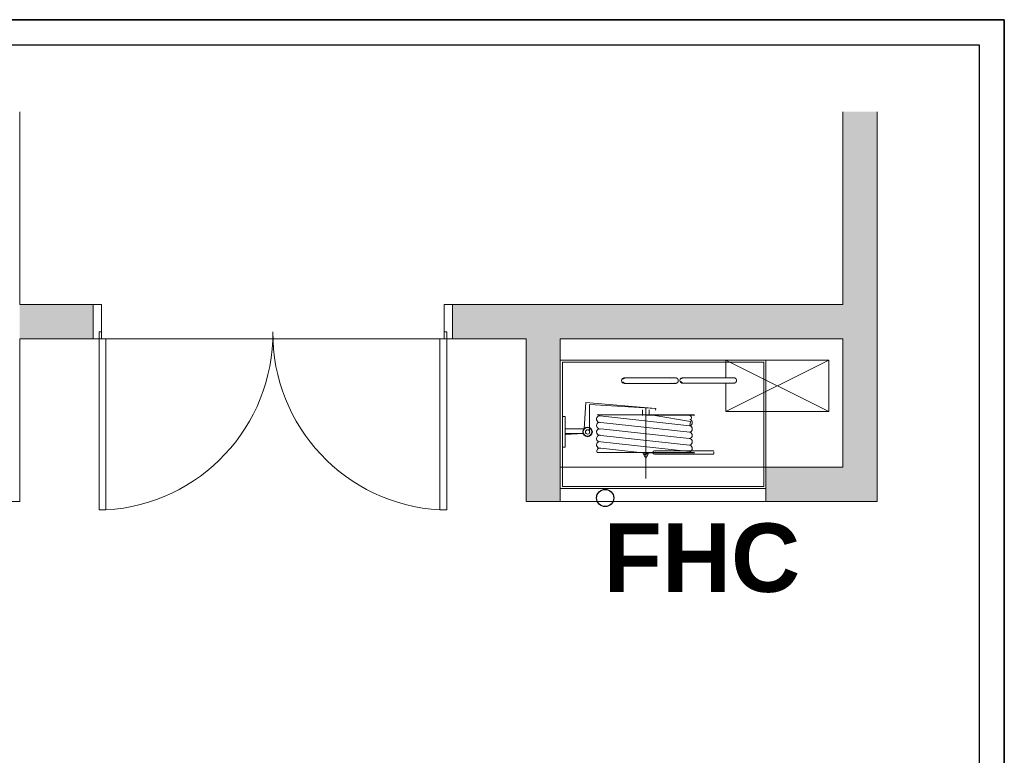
# Model space of a CAD drawing. Header units: millimetres. Extents: x 502444 to 745500, y -417645 to -375189.
# Tile 15 of 208: x 523160 to 528911, y -379483 to -375189. Entities that reach past the tile are written whole.
import ezdxf

# ---------------------------------------------------------------- set-up
doc = ezdxf.new("R2010")
doc.units = ezdxf.units.MM
doc.linetypes.add('Elevation Swings', pattern=[3, 2, -1])
for name, color, linetype, lineweight in [('A-DOOR', 31, 'Continuous', 9), ('A-FLOR', 192, 'Continuous', 9), ('A-WALL', 113, 'Continuous', 9), ('A-WALL-PATT', 111, 'Continuous', 9), ('G-ANNO-TEXT', 231, 'Continuous', 9), ('Q-SPCQ', 91, 'Continuous', 9), ('Text', 7, 'Continuous', 25), ('Wall New', 1, 'Continuous', 50)]:
    doc.layers.add(name, color=color, linetype=linetype, lineweight=lineweight)
doc.layers.add('MEPTEK-PHE-CUTOUT', color=1, linetype='Continuous')
doc.styles.add('Arial_B_1', font='arialbd.ttf', dxfattribs={"height": 400})

# ---------------------------------------------------------------- blocks, each defined once
blk = doc.blocks.new('sheet format horizontal')
at = {"layer": 'Text'}
for points in [[(66770.91, -4572.61), (66770.91, -3464.93), (65208.79, -3464.93), (65208.79, -4572.61)], [(66770.91, -4572.61), (65208.79, -4572.61), (65208.79, -3464.93), (66770.91, -3464.93)], [(65217.44, -3473.58), (66762.26, -3473.58), (66762.26, -4563.96), (65217.44, -4563.96)]]:
    blk.add_lwpolyline(points, close=True, dxfattribs=at)
blk = doc.blocks.new('ACM_FIRE HOSE CABINET - ACM_FIRE HOSE CABINET 1200x750-V67-L1 - FFL - MEZZANINE LEVEL_EXTN')
at = {"layer": 'Q-SPCQ', "color": 252}
for p, q in [((-600, -375), (-600, 375)), ((-600, 375), (600, 375)), ((-588, -363), (-588, 363)), ((-588, 363), (588, 363)), ((588, 363), (588, -363)), ((600, -375), (600, 375)), ((-153, 239), (-153.1, 239)), ((-20.2, 239), (-20.9, 239)), ((11.1, 271), (11.1, 271)), ((187, 240.1), (186.8, 240.1)), ((319.7, 240.2), (319, 240.1)), ((351, 272.1), (351, 272.1)), ((-461.5, -25.9), (-451.5, 126.4)), ((-451.5, 126.4), (-42.3, 91.4)), ((-430, 114.8), (-430, -51)), ((-42.3, 91.4), (-430, 114.8)), ((-120, 85.4), (-120, 51.4)), ((-100.5, 96.4), (-100.5, -317.2)), ((-82, 85.3), (-82, 54.5)), ((-42.3, 91.4), (-43.4, 82)), ((-588, 45.3), (-572.6, 45.3)), ((-572.6, 45.3), (-572.6, -134.1)), ((183.5, 51.4), (-384.4, 54.5)), ((-384.4, 54.5), (183.5, 54.5)), ((-369.3, 49.5), (155.6, -8.9)), ((-362.7, 11.1), (155.5, -46.2)), ((159.6, 17), (-47.4, 51.4)), ((155.8, -8.9), (159.6, 17)), ((-572.6, -25.9), (-461.5, -25.9)), ((-465.5, -53.7), (-572.6, -59.2)), ((-572.6, -53.7), (-465.5, -53.7)), ((-363.1, -26.6), (152.8, -83.6)), ((-363, -64.4), (155.2, -122)), ((-362.9, -102.1), (154.2, -159.5)), ((-572.6, -134.1), (-588, -134.1)), ((183.5, -168.3), (-384.4, -165.2)), ((-384.4, -165.2), (183.5, -165.2)), ((-362.9, -139.8), (-135.2, -165.2)), ((-115.2, -168.3), (-115.2, -173.3)), ((-103.8, -194.5), (-115.2, -168.3)), ((-87.2, -173.3), (-87.2, -168.3)), ((286.2, -155), (-28.8, -155)), ((296.2, -155), (286.2, -155)), ((296.2, -160), (296.2, -165)), ((296.2, -165), (296.2, -170)), ((-115.2, -173.3), (-87.2, -173.3)), ((-107.9, -178.2), (-87.2, -173.3)), ((-107.9, -178.2), (-94.9, -173.3)), ((-87.2, -173.3), (-97.3, -194.5)), ((-28.8, -175), (286.2, -175)), ((286.2, -175), (296.2, -175)), ((-600, -375), (600, -375)), ((588, -363), (-588, -363))]:
    blk.add_line(p, q, dxfattribs=at)
at = {"layer": 'Q-SPCQ', "color": 252, "flags": 128}
for points in [[(-219.2, 239), (-219.8, 239), (-220.4, 239.1), (-221.1, 239.1), (-221.7, 239.2), (-222.3, 239.3), (-223, 239.5), (-223.6, 239.6), (-224.2, 239.8), (-224.8, 240), (-225.4, 240.3), (-226, 240.5), (-226.5, 240.8), (-227.1, 241.1), (-227.7, 241.4), (-228.2, 241.8), (-228.7, 242.2), (-229.2, 242.6), (-229.7, 243), (-230.2, 243.4), (-230.6, 243.9), (-231.1, 244.3), (-231.5, 244.8), (-231.9, 245.3), (-232.3, 245.8), (-232.6, 246.4), (-233, 246.9), (-233.3, 247.5), (-233.6, 248)], [(-232.7, 263.5), (-232.4, 264), (-232, 264.6), (-231.6, 265.1), (-231.2, 265.6), (-230.8, 266), (-230.3, 266.5), (-229.8, 266.9), (-229.4, 267.3), (-228.9, 267.7), (-228.3, 268.1), (-227.8, 268.5), (-227.3, 268.8), (-226.7, 269.1), (-226.1, 269.4), (-225.5, 269.7), (-225, 269.9), (-224.4, 270.1), (-223.7, 270.3), (-223.1, 270.5), (-222.5, 270.6), (-221.9, 270.8), (-221.2, 270.9), (-220.6, 270.9), (-220, 271), (-219.3, 271), (-219.2, 271)], [(73.2, 271), (73.1, 271), (72.7, 271), (72.1, 271), (71.2, 271), (70.1, 271), (68.7, 271), (67.1, 271), (65.3, 271), (63.2, 271), (60.9, 271), (58.4, 271), (55.7, 271), (52.7, 271), (49.5, 271), (46.1, 271), (42.5, 271), (38.7, 271), (34.7, 271), (30.5, 271), (26.2, 271), (21.6, 271), (16.9, 271), (12.1, 271), (7.1, 271), (1.9, 271), (-3.3, 271), (-8.8, 271), (-14.3, 271), (-19.9, 271), (-25.6, 271), (-31.5, 271), (-37.4, 271), (-43.3, 271), (-49.4, 271), (-55.5, 271), (-61.6, 271), (-67.7, 271), (-73.9, 271), (-80.1, 271), (-86.3, 271), (-92.5, 271), (-98.7, 271), (-104.8, 271), (-110.9, 271), (-117, 271), (-123, 271), (-129, 271), (-134.8, 271), (-140.6, 271), (-146.3, 271), (-151.9, 271), (-157.3, 271), (-162.7, 271), (-167.9, 271), (-173, 271), (-177.9, 271), (-182.7, 271), (-187.3, 271), (-191.8, 271), (-196.1, 271), (-200.2, 271), (-204.1, 271), (-207.8, 271), (-211.3, 271), (-214.6, 271), (-217.7, 271), (-220.6, 271), (-223.2, 271), (-225.6, 271), (-227.3, 271)], [(-227.3, 239), (-225.1, 239), (-222.6, 239), (-219.9, 239), (-217, 239), (-213.8, 239), (-210.5, 239), (-206.9, 239), (-203.2, 239), (-199.2, 239), (-195.1, 239), (-190.8, 239), (-186.3, 239), (-181.6, 239), (-176.8, 239), (-171.8, 239), (-166.7, 239), (-161.4, 239), (-156.1, 239), (-150.6, 239), (-145, 239), (-139.2, 239), (-133.4, 239), (-127.6, 239), (-121.6, 239), (-115.6, 239), (-109.5, 239), (-103.4, 239), (-97.2, 239), (-91.1, 239), (-84.9, 239), (-78.7, 239), (-72.5, 239), (-66.3, 239), (-60.1, 239), (-54, 239), (-47.9, 239), (-41.9, 239), (-36, 239), (-30.1, 239), (-24.3, 239), (-18.6, 239), (-13, 239), (-7.5, 239), (-2.1, 239), (3.2, 239), (8.3, 239), (13.3, 239), (18.1, 239), (22.7, 239), (27.2, 239), (31.5, 239), (35.7, 239), (39.6, 239), (43.4, 239), (46.9, 239), (50.3, 239), (53.4, 239), (56.3, 239), (59, 239), (61.5, 239), (63.8, 239), (65.8, 239), (67.5, 239), (69.1, 239), (70.4, 239), (71.4, 239), (72.2, 239), (72.8, 239), (73.1, 239), (73.2, 239)], [(-210.7, 271), (-212.5, 271), (-214.2, 271), (-215.6, 271), (-216.7, 271), (-217.7, 271), (-218.4, 271), (-218.9, 271), (-219.1, 271), (-219.2, 271)], [(-219.2, 271), (-219, 271), (-218.7, 271), (-218.1, 271), (-217.3, 271), (-216.2, 271), (-214.9, 271), (-213.4, 271), (-211.7, 271), (-209.7, 271), (-207.6, 271), (-205.2, 271), (-202.6, 271), (-199.7, 271), (-196.7, 271), (-193.5, 271), (-190.3, 271)], [(-192.2, 239), (-195.5, 239), (-198.6, 239), (-201.5, 239), (-204.2, 239), (-206.7, 239), (-208.9, 239), (-211, 239), (-212.8, 239), (-214.4, 239), (-215.8, 239), (-216.9, 239), (-217.8, 239), (-218.5, 239), (-218.9, 239), (-219.1, 239), (-219.2, 239)], [(-219.2, 239), (-219, 239), (-218.7, 239), (-218.1, 239), (-217.3, 239), (-216.2, 239), (-214.9, 239), (-213.4, 239), (-211.7, 239), (-210.7, 239)], [(41.8, 271), (41.7, 271), (41.4, 271), (40.8, 271), (40.1, 271), (39.1, 271), (38, 271), (36.6, 271), (35, 271), (33.3, 271), (31.3, 271), (29.1, 271), (26.8, 271), (24.2, 271), (21.5, 271), (18.5, 271), (15.5, 271), (12.2, 271), (8.8, 271), (5.2, 271), (1.4, 271), (-2.5, 271), (-6.5, 271), (-10.7, 271), (-15, 271), (-19.4, 271), (-23.9, 271), (-28.6, 271), (-33.3, 271), (-38.2, 271), (-43.1, 271), (-48.1, 271), (-53.2, 271), (-58.3, 271), (-63.5, 271), (-68.7, 271), (-74, 271), (-79.3, 271), (-84.6, 271), (-89.9, 271), (-95.2, 271), (-100.6, 271), (-105.9, 271), (-111.1, 271), (-116.4, 271), (-121.6, 271), (-126.8, 271), (-131.9, 271), (-136.9, 271), (-141.9, 271), (-146.8, 271), (-151.6, 271), (-156.3, 271), (-160.9, 271), (-165.3, 271), (-169.7, 271), (-174, 271), (-178.1, 271), (-182, 271), (-185.9, 271), (-189.5, 271), (-193.1, 271), (-196.4, 271), (-199.6, 271), (-202.6, 271), (-205.4, 271), (-208.1, 271), (-210.6, 271), (-210.7, 271)], [(-210.7, 239), (-208.2, 239), (-205.6, 239), (-202.7, 239), (-199.7, 239), (-196.5, 239), (-193.2, 239), (-189.7, 239), (-186, 239), (-182.2, 239), (-178.2, 239), (-174.1, 239), (-169.9, 239), (-165.5, 239), (-161, 239), (-156.4, 239), (-151.7, 239), (-147, 239), (-142.1, 239), (-137.1, 239), (-132.1, 239), (-127, 239), (-121.8, 239), (-116.6, 239), (-111.4, 239), (-106.1, 239), (-100.8, 239), (-95.4, 239), (-90.1, 239), (-84.8, 239), (-79.5, 239), (-74.2, 239)], [(-196, 270.5), (-195.3, 270.6), (-194.7, 270.8), (-194.1, 270.9), (-193.4, 270.9), (-192.8, 271), (-192.2, 271), (-192, 271)], [(-192, 239), (-192.6, 239), (-193.3, 239.1), (-193.9, 239.1), (-194.5, 239.2), (-195.2, 239.3), (-195.8, 239.5)], [(-187.3, 271), (-188.5, 271), (-189.5, 271), (-190.4, 271), (-191.1, 271), (-191.6, 271), (-191.9, 271), (-192, 271)], [(-192, 271), (-191.9, 271), (-191.6, 271), (-191.1, 271), (-190.5, 271), (-189.7, 271)], [(-189.7, 239), (-190.5, 239), (-191.2, 239), (-191.6, 239), (-191.9, 239), (-192, 239)], [(-192, 239), (-191.9, 239), (-191.6, 239), (-191.1, 239), (-190.5, 239), (-189.7, 239), (-188.6, 239), (-187.4, 239), (-187.3, 239)], [(-184.1, 271), (-185.5, 271), (-186.8, 271), (-187.3, 271)], [(-187.3, 239), (-186, 239), (-184.7, 239), (-183.1, 239)], [(-155.3, 270.9), (-154.6, 270.9), (-154, 271), (-153.4, 271)], [(-153.8, 239), (-154.5, 239.1), (-155.1, 239.1)], [(-152.1, 271), (-152.6, 271), (-152.9, 271), (-153.1, 271), (-153.2, 271)], [(-153.1, 239), (-152.9, 239), (-152.6, 239), (-152.2, 239), (-151.6, 239)], [(-113.8, 239), (-110.7, 239), (-106.7, 239), (-102.7, 239), (-98.7, 239), (-94.6, 239), (-90.6, 239), (-86.5, 239), (-82.5, 239), (-78.4, 239), (-74.4, 239)], [(-73.6, 239), (-76.9, 239), (-80.2, 239), (-83.4, 239), (-86.7, 239), (-89.9, 239), (-93.1, 239), (-96.2, 239), (-99.4, 239), (-102.4, 239), (-105.4, 239), (-108.4, 239), (-111.3, 239), (-113.8, 239)], [(-113.7, 271), (-108.7, 271), (-103, 271), (-97.2, 271), (-91.4, 271), (-85.6, 271), (-79.7, 271), (-73.8, 271), (-68, 271), (-62.1, 271), (-56.2, 271), (-50.5, 271)], [(-65.9, 271), (-69, 271), (-72.2, 271), (-75.3, 271), (-78.4, 271), (-81.5, 271), (-84.6, 271), (-87.7, 271), (-90.8, 271), (-93.9, 271), (-96.9, 271), (-99.9, 271), (-102.8, 271), (-105.7, 271), (-108.6, 271), (-111.4, 271), (-113.7, 271)], [(-72.4, 239), (-76.6, 239), (-81.3, 239), (-85.9, 239), (-90.6, 239), (-95.2, 239), (-99.8, 239), (-104.3, 239), (-108.8, 239), (-113.3, 239)], [(-113.2, 271), (-110.4, 271), (-107.4, 271), (-104.4, 271), (-101.4, 271), (-98.3, 271), (-95.2, 271), (-92, 271), (-88.8, 271), (-85.6, 271), (-82.3, 271), (-79.1, 271), (-75.8, 271), (-72.5, 271), (-69.2, 271), (-65.9, 271), (-62.6, 271), (-59.4, 271), (-56.1, 271), (-52.9, 271), (-50.5, 271)], [(-113.1, 271), (-108.6, 271), (-104.1, 271), (-99.6, 271), (-95, 271), (-90.4, 271), (-85.7, 271), (-81, 271), (-76.4, 271), (-71.7, 271), (-67, 271), (-62.4, 271), (-57.7, 271), (-53.1, 271), (-50.5, 271)], [(-50.5, 271), (-53.3, 271), (-57.1, 271), (-61, 271), (-64.9, 271), (-68.8, 271), (-72.8, 271), (-76.8, 271), (-80.9, 271), (-84.9, 271), (-88.9, 271), (-93, 271), (-97, 271), (-101.1, 271), (-105.1, 271), (-109.1, 271), (-113.1, 271)], [(-72.4, 239), (-77.5, 239), (-83.4, 239), (-89.2, 239), (-95, 239), (-100.8, 239), (-106.6, 239), (-112.3, 239)], [(-111.8, 239), (-109, 239), (-106.2, 239), (-103.3, 239), (-100.4, 239), (-97.4, 239), (-94.4, 239), (-91.3, 239), (-88.2, 239), (-85.2, 239), (-82, 239), (-78.9, 239), (-75.8, 239), (-72.7, 239)], [(-72.4, 239), (-68.9, 239), (-63.7, 239), (-58.5, 239), (-53.4, 239), (-50.4, 239)], [(-72.4, 239), (-69.5, 239), (-66.4, 239)], [(-50.5, 239), (-53.4, 239), (-58, 239), (-62.6, 239), (-67.3, 239), (-71.9, 239)], [(-50.5, 239), (-54.1, 239), (-59.9, 239), (-65.8, 239), (-71.6, 239)], [(-70.4, 239), (-66.5, 239), (-62.6, 239), (-58.7, 239), (-54.9, 239), (-51.1, 239)], [(-50.8, 239), (-54, 239), (-57.2, 239), (-60.5, 239), (-63.7, 239), (-67, 239), (-70.3, 239)], [(-49.7, 271), (-51.5, 271), (-53.4, 271), (-55.3, 271), (-57.2, 271), (-59.2, 271), (-61.2, 271), (-63.1, 271), (-65.2, 271), (-65.9, 271)], [(-60.7, 271), (-58.7, 271), (-56.8, 271), (-54.8, 271), (-52.9, 271), (-51.1, 271)], [(-48.3, 239), (-43.3, 239), (-38.4, 239), (-33.5, 239), (-28.8, 239)], [(-28.3, 239), (-24.1, 239), (-19.6, 239), (-15.2, 239), (-10.9, 239), (-6.7, 239)], [(-21.1, 271), (-21.2, 271), (-21.4, 271), (-21.7, 271), (-22.1, 271), (-22.5, 271), (-23, 271)], [(-22, 271), (-21.6, 271), (-21.4, 271), (-21.2, 271), (-21.1, 271)], [(-21.8, 239), (-21.5, 239), (-21.3, 239), (-21.1, 239), (-21.1, 239)], [(-20.4, 271), (-19.8, 270.9), (-19.1, 270.9), (-18.5, 270.8)], [(-13.6, 271), (-11.1, 271), (-5.8, 271), (-0.6, 271), (4.4, 271), (9.4, 271), (14.2, 271), (18.9, 271), (23.4, 271), (27.8, 271), (32, 271), (36.1, 271), (39.9, 271), (43.6, 271), (47.2, 271), (50.5, 271), (53.6, 271), (56.5, 271), (59.3, 271), (61.8, 271), (64.1, 271), (66.2, 271), (68, 271), (68.7, 271)], [(-13.6, 271), (-10.2, 271), (-6.3, 271), (-2.6, 271), (1, 271), (4.5, 271), (7.9, 271), (11.1, 271), (14.2, 271), (17.1, 271), (19.9, 271), (22.6, 271), (25, 271), (27.4, 271), (29.5, 271), (31.5, 271), (33.4, 271), (35, 271), (36.5, 271), (37.8, 271), (38.9, 271), (39.8, 271), (40.6, 271), (41.2, 271), (41.5, 271)], [(11.3, 271), (11.2, 271), (11, 271), (10.5, 271), (10, 271), (9.3, 271), (8.4, 271), (7.3, 271), (6.1, 271), (4.8, 271), (3.3, 271), (1.6, 271), (-0.2, 271), (-2.1, 271), (-4.2, 271), (-6.4, 271), (-8.8, 271), (-11.3, 271), (-13.6, 271)], [(15.8, 239), (11.2, 239), (6.3, 239), (1.3, 239), (-3.9, 239), (-9.1, 239), (-13.6, 239)], [(-6.5, 239), (-10.4, 239), (-13.6, 239)], [(-13.1, 271), (-10.8, 271), (-8.6, 271), (-6.5, 271), (-4.5, 271), (-2.7, 271), (-0.9, 271), (0.8, 271), (2.3, 271), (3.7, 271), (5, 271), (6.2, 271), (7.3, 271), (8.2, 271), (9, 271), (9.7, 271), (10.2, 271), (10.6, 271), (10.9, 271), (11.1, 271), (11.1, 271)], [(-12.3, 239), (-9.8, 239), (-7.4, 239)], [(-6.2, 239), (-2.6, 239), (1.3, 239), (5, 239), (8.6, 239), (12.1, 239), (15.3, 239)], [(14, 239), (10.9, 239), (7.7, 239), (4.3, 239), (0.8, 239), (-2.8, 239), (-6.2, 239)], [(9.7, 239), (10.3, 239), (10.8, 239), (11.1, 239), (11.3, 239)], [(11.1, 271), (11.3, 271), (11.3, 271)], [(11.1, 271), (11.7, 271), (12.4, 270.9), (13, 270.9), (13.6, 270.8), (14.3, 270.7)], [(11.3, 271), (11.9, 271), (12.6, 270.9), (13.2, 270.9), (13.8, 270.8), (14.5, 270.7)], [(15.8, 239), (18.4, 239), (21.4, 239), (24.1, 239), (26.7, 239), (29, 239), (31.2, 239), (33.2, 239), (35, 239), (36.6, 239), (37.9, 239), (39.1, 239), (40.1, 239), (40.8, 239), (41.4, 239), (41.7, 239), (41.8, 239)], [(68.7, 239), (66.9, 239), (64.9, 239), (62.7, 239), (60.2, 239), (57.6, 239), (54.7, 239), (51.7, 239), (48.4, 239), (45, 239), (41.4, 239), (37.5, 239), (33.6, 239), (29.4, 239), (25.1, 239), (20.6, 239), (16, 239)], [(41.5, 239), (41.1, 239), (40.6, 239), (39.8, 239), (38.9, 239), (37.7, 239), (36.4, 239), (34.9, 239), (33.3, 239), (31.4, 239), (29.4, 239), (27.3, 239), (24.9, 239), (22.4, 239), (19.8, 239), (17, 239)], [(41.5, 271), (41.8, 271), (41.8, 271)], [(41.8, 239), (41.7, 239), (41.5, 239)], [(41.8, 271), (42.4, 271), (43.1, 270.9), (43.7, 270.9), (44.4, 270.8), (45, 270.7), (45.6, 270.5), (46.2, 270.4), (46.8, 270.2), (47.4, 270)], [(47.6, 240.1), (47, 239.9), (46.4, 239.7), (45.8, 239.5), (45.2, 239.4), (44.5, 239.2), (43.9, 239.1), (43.3, 239.1), (42.6, 239), (42, 239), (41.8, 239)], [(68.7, 271), (70, 271), (71.1, 271), (72, 271), (72.7, 271), (73, 271), (73.2, 271)], [(73.2, 239), (73.1, 239), (72.7, 239), (72.1, 239), (71.2, 239), (70.1, 239), (68.7, 239), (68.7, 239)], [(73.2, 271), (73.8, 271), (74.5, 270.9), (75.1, 270.9), (75.7, 270.8), (76.4, 270.7), (77, 270.5), (77.6, 270.4), (78.2, 270.2), (78.8, 270), (79.4, 269.7), (80, 269.5), (80.6, 269.2), (81.1, 268.9), (81.7, 268.6), (82.2, 268.2), (82.7, 267.8), (83.2, 267.4), (83.7, 267), (84.2, 266.6), (84.7, 266.1), (85.1, 265.7), (85.5, 265.2), (85.9, 264.7), (86.3, 264.2), (86.6, 263.6), (87, 263.1), (87.3, 262.5), (87.6, 262), (87.8, 261.4), (88.1, 260.8), (88.3, 260.2), (88.5, 259.6), (88.7, 259), (88.8, 258.3), (88.9, 257.7), (89, 257.1), (89.1, 256.5), (89.2, 255.8), (89.2, 255.2), (89.2, 255)], [(89.2, 255), (89.2, 254.4), (89.1, 253.7), (89.1, 253.1), (89, 252.5), (88.9, 251.8), (88.7, 251.2), (88.6, 250.6), (88.4, 250), (88.2, 249.4), (87.9, 248.8), (87.7, 248.2), (87.4, 247.6), (87.1, 247), (86.7, 246.5), (86.4, 246), (86, 245.4), (85.6, 244.9), (85.2, 244.4), (84.8, 244), (84.3, 243.5), (83.9, 243.1), (83.4, 242.7), (82.9, 242.3), (82.4, 241.9), (81.8, 241.5), (81.3, 241.2), (80.7, 240.9), (80.2, 240.6), (79.6, 240.3), (79, 240.1), (78.4, 239.9), (77.8, 239.7), (77.2, 239.5), (76.5, 239.4), (75.9, 239.2), (75.3, 239.1), (74.6, 239.1), (74, 239), (73.4, 239), (73.2, 239)], [(120.8, 240.1), (120.1, 240.2), (119.5, 240.2), (118.9, 240.3), (118.2, 240.3), (117.6, 240.5), (117, 240.6), (116.3, 240.8), (115.7, 241), (115.1, 241.2), (114.5, 241.4), (114, 241.7), (113.4, 241.9), (112.8, 242.3), (112.3, 242.6), (111.7, 242.9), (111.2, 243.3), (110.7, 243.7), (110.2, 244.1), (109.7, 244.5), (109.3, 245), (108.9, 245.5), (108.4, 245.9), (108, 246.4), (107.7, 247), (107.3, 247.5), (107, 248), (106.7, 248.6), (106.4, 249.2)], [(107.2, 264.6), (107.6, 265.2), (107.9, 265.7), (108.3, 266.2), (108.7, 266.7), (109.2, 267.2), (109.6, 267.6), (110.1, 268.1), (110.6, 268.5), (111.1, 268.9), (111.6, 269.2), (112.1, 269.6), (112.7, 269.9), (113.2, 270.3), (113.8, 270.5), (114.4, 270.8), (115, 271.1), (115.6, 271.3), (116.2, 271.5), (116.8, 271.6), (117.4, 271.8), (118, 271.9), (118.7, 272), (119.3, 272.1), (120, 272.1), (120.6, 272.1), (120.8, 272.1)], [(413.1, 272.1), (413, 272.1), (412.6, 272.1), (412, 272.1), (411.1, 272.1), (410, 272.1), (408.7, 272.1), (407.1, 272.1), (405.2, 272.1), (403.2, 272.1), (400.9, 272.1), (398.3, 272.1), (395.6, 272.1), (392.6, 272.1), (389.4, 272.1), (386, 272.1), (382.4, 272.1), (378.6, 272.1), (374.6, 272.1), (370.5, 272.1), (366.1, 272.1), (361.6, 272.1), (356.9, 272.1), (352, 272.1), (347, 272.1), (341.9, 272.1), (336.6, 272.1), (331.2, 272.1), (325.6, 272.1), (320, 272.1), (314.3, 272.1), (308.5, 272.1), (302.6, 272.1), (296.6, 272.1), (290.6, 272.1), (284.5, 272.1), (278.3, 272.1), (272.2, 272.1), (266, 272.1), (259.8, 272.1), (253.6, 272.1), (247.4, 272.1), (241.2, 272.1), (235.1, 272.1), (229, 272.1), (222.9, 272.1), (216.9, 272.1), (211, 272.1), (205.1, 272.1), (199.3, 272.1), (193.6, 272.1), (188.1, 272.1), (182.6, 272.1), (177.2, 272.1), (172, 272.1), (166.9, 272.1), (162, 272.1), (157.2, 272.1), (152.6, 272.1), (148.1, 272.1), (143.8, 272.1), (139.8, 272.1), (135.8, 272.1), (132.1, 272.1), (128.6, 272.1), (125.3, 272.1), (122.2, 272.1), (119.4, 272.1), (116.7, 272.1), (114.3, 272.1), (112.6, 272.1)], [(112.6, 240.1), (114.8, 240.1), (117.3, 240.1), (120, 240.1), (123, 240.1), (126.1, 240.1), (129.4, 240.1), (133, 240.1), (136.8, 240.1), (140.7, 240.1), (144.8, 240.1), (149.2, 240.1), (153.7, 240.1), (158.3, 240.1), (163.1, 240.1), (168.1, 240.1), (173.2, 240.1), (178.5, 240.1), (183.9, 240.1), (189.4, 240.1), (195, 240.1), (200.7, 240.1), (206.5, 240.1), (212.4, 240.1), (218.3, 240.1), (224.3, 240.1), (230.4, 240.1), (236.5, 240.1)], [(129.3, 272.1), (127.4, 272.1), (125.8, 272.1), (124.4, 272.1), (123.2, 272.1), (122.2, 272.1), (121.5, 272.1), (121, 272.1), (120.8, 272.1), (120.8, 272.1)], [(120.8, 272.1), (120.9, 272.1), (121.2, 272.1), (121.8, 272.1), (122.6, 272.1), (123.7, 272.1), (125, 272.1), (126.5, 272.1), (128.2, 272.1), (130.2, 272.1), (132.4, 272.1), (134.8, 272.1), (137.4, 272.1), (140.2, 272.1), (143.2, 272.1), (146.4, 272.1), (149.6, 272.1)], [(148.2, 240.1), (147.7, 240.1), (144.4, 240.1), (141.3, 240.1), (138.4, 240.1), (135.7, 240.1), (133.2, 240.1), (131, 240.1), (128.9, 240.1), (127.1, 240.1), (125.5, 240.1), (124.2, 240.1), (123, 240.1), (122.1, 240.1), (121.4, 240.1), (121, 240.1), (120.8, 240.1), (120.8, 240.1)], [(120.8, 240.1), (120.9, 240.1), (121.2, 240.1), (121.8, 240.1), (122.6, 240.1), (123.7, 240.1), (125, 240.1), (126.5, 240.1), (128.2, 240.1), (129.3, 240.1)], [(381.7, 272.1), (381.6, 272.1), (381.3, 272.1), (380.8, 272.1), (380, 272.1), (379.1, 272.1), (377.9, 272.1), (376.5, 272.1), (375, 272.1), (373.2, 272.1), (371.2, 272.1), (369, 272.1), (366.7, 272.1), (364.1, 272.1), (361.4, 272.1), (358.5, 272.1), (355.4, 272.1), (352.1, 272.1), (348.7, 272.1), (345.1, 272.1), (341.3, 272.1), (337.4, 272.1), (333.4, 272.1), (329.2, 272.1), (324.9, 272.1), (320.5, 272.1), (316, 272.1), (311.3, 272.1), (306.6, 272.1), (301.7, 272.1), (296.8, 272.1), (291.8, 272.1), (286.8, 272.1), (281.6, 272.1), (276.4, 272.1), (271.2, 272.1), (265.9, 272.1), (260.6, 272.1), (255.3, 272.1), (250, 272.1), (244.7, 272.1), (239.4, 272.1), (234.1, 272.1), (228.8, 272.1), (223.5, 272.1), (218.3, 272.1), (213.2, 272.1), (208.1, 272.1), (203, 272.1), (198, 272.1), (193.2, 272.1), (188.4, 272.1), (183.7, 272.1), (179.1, 272.1), (174.6, 272.1), (170.2, 272.1), (166, 272.1), (161.9, 272.1), (157.9, 272.1), (154.1, 272.1), (150.4, 272.1), (146.9, 272.1), (143.5, 272.1), (140.3, 272.1), (137.3, 272.1), (134.5, 272.1), (131.8, 272.1), (129.4, 272.1), (129.3, 272.1)], [(129.3, 240.1), (131.7, 240.1), (134.4, 240.1), (137.2, 240.1), (140.2, 240.1), (143.4, 240.1), (146.7, 240.1), (150.2, 240.1), (153.9, 240.1), (157.7, 240.1), (161.7, 240.1), (165.8, 240.1), (170, 240.1), (174.4, 240.1), (178.9, 240.1), (183.5, 240.1), (188.2, 240.1), (193, 240.1), (197.9, 240.1), (202.8, 240.1), (207.9, 240.1), (213, 240.1), (218.1, 240.1), (223.3, 240.1), (228.6, 240.1), (233.9, 240.1), (239.2, 240.1), (244.5, 240.1), (249.8, 240.1), (255.1, 240.1), (258.6, 240.1)], [(144, 271.6), (144.6, 271.8), (145.2, 271.9), (145.8, 272), (146.5, 272.1), (147.1, 272.1), (147.8, 272.1), (147.9, 272.1)], [(147.9, 240.1), (147.3, 240.2), (146.7, 240.2), (146, 240.3), (145.4, 240.3), (144.8, 240.5), (144.1, 240.6)], [(152.7, 272.1), (151.4, 272.1), (150.4, 272.1), (149.5, 272.1), (148.9, 272.1), (148.4, 272.1), (148.1, 272.1), (147.9, 272.1)], [(147.9, 272.1), (148, 272.1), (148.3, 272.1), (148.8, 272.1), (149.4, 272.1), (150.3, 272.1)], [(150.2, 240.1), (149.4, 240.1), (148.7, 240.1), (148.3, 240.1), (148, 240.1), (147.9, 240.1)], [(147.9, 240.1), (148, 240.1), (148.3, 240.1), (148.8, 240.1), (149.4, 240.1), (150.3, 240.1), (151.3, 240.1), (152.5, 240.1), (152.7, 240.1)], [(155.9, 272.1), (154.4, 272.1), (153.1, 272.1), (152.7, 272.1)], [(152.7, 240.1), (153.9, 240.1), (155.3, 240.1), (156.8, 240.1)], [(184.7, 272), (185.3, 272.1), (185.9, 272.1), (186.6, 272.1)], [(186.1, 240.2), (185.5, 240.2), (184.8, 240.3)], [(187.8, 272.1), (187.4, 272.1), (187, 272.1), (186.8, 272.1), (186.7, 272.1)], [(186.8, 240.1), (187, 240.1), (187.3, 240.1), (187.7, 240.1), (188.3, 240.1)], [(226.1, 240.1), (229.2, 240.1), (233.2, 240.1), (237.2, 240.1), (241.3, 240.1), (245.3, 240.1), (249.3, 240.1), (253.4, 240.1), (257.4, 240.1)], [(256.5, 240.1), (253.2, 240.1), (250, 240.1), (246.8, 240.1), (243.7, 240.1), (240.6, 240.1), (237.5, 240.1), (234.5, 240.1), (231.5, 240.1), (228.6, 240.1), (226.1, 240.1)], [(226.2, 272.1), (231.2, 272.1), (236.9, 272.1), (242.7, 272.1), (248.5, 272.1), (254.3, 272.1), (260.2, 272.1), (266.1, 272.1), (272, 272.1), (277.8, 272.1), (283.7, 272.1), (289.5, 272.1)], [(274, 272.1), (270.9, 272.1), (267.8, 272.1), (264.6, 272.1), (261.5, 272.1), (258.4, 272.1), (255.3, 272.1), (252.2, 272.1), (249.1, 272.1), (246.1, 272.1), (243, 272.1), (240.1, 272.1), (237.1, 272.1), (234.2, 272.1), (231.4, 272.1), (228.6, 272.1), (226.2, 272.1)], [(258.6, 240.1), (254, 240.1), (249.3, 240.1), (244.7, 240.1), (240.1, 240.1), (235.6, 240.1), (231.1, 240.1), (226.6, 240.1)], [(226.7, 272.1), (229.6, 272.1), (232.5, 272.1), (235.5, 272.1), (238.5, 272.1), (241.6, 272.1), (244.7, 272.1), (247.9, 272.1), (251.1, 272.1), (254.3, 272.1), (257.6, 272.1), (260.9, 272.1), (264.1, 272.1), (267.4, 272.1), (270.7, 272.1), (274, 272.1), (277.3, 272.1), (280.6, 272.1), (283.8, 272.1), (287, 272.1), (289.5, 272.1)], [(226.9, 272.1), (231.3, 272.1), (235.8, 272.1), (240.4, 272.1), (244.9, 272.1), (249.6, 272.1), (254.2, 272.1), (258.9, 272.1), (263.6, 272.1), (268.2, 272.1), (272.9, 272.1), (277.6, 272.1), (282.2, 272.1), (286.8, 272.1), (289.5, 272.1)], [(289.5, 272.1), (286.6, 272.1), (282.8, 272.1), (278.9, 272.1), (275, 272.1), (271.1, 272.1), (267.1, 272.1), (263.1, 272.1), (259.1, 272.1), (255, 272.1), (251, 272.1), (246.9, 272.1), (242.9, 272.1), (238.8, 272.1), (234.8, 272.1), (230.8, 272.1), (226.9, 272.1)], [(256.6, 240.1), (250.7, 240.1), (244.9, 240.1), (239.1, 240.1), (233.4, 240.1), (227.7, 240.1)], [(228.1, 240.1), (230.9, 240.1), (233.7, 240.1), (236.6, 240.1), (239.6, 240.1), (242.5, 240.1), (245.6, 240.1), (248.6, 240.1), (251.7, 240.1), (254.8, 240.1), (257.9, 240.1)], [(236.5, 240.1), (242.7, 240.1), (248.9, 240.1), (255.1, 240.1), (261.3, 240.1), (267.5, 240.1), (273.6, 240.1), (279.8, 240.1), (285.9, 240.1), (292, 240.1), (298, 240.1), (304, 240.1), (309.8, 240.1), (315.6, 240.1), (321.4, 240.1), (327, 240.1), (332.5, 240.1), (337.8, 240.1), (343.1, 240.1), (348.2, 240.1), (353.2, 240.1), (358, 240.1), (362.7, 240.1), (367.1, 240.1), (371.5, 240.1), (375.6, 240.1), (379.5, 240.1), (383.3, 240.1), (386.9, 240.1), (390.2, 240.1), (393.3, 240.1), (396.3, 240.1), (399, 240.1), (401.4, 240.1), (403.7, 240.1), (405.7, 240.1), (407.5, 240.1), (409, 240.1), (410.3, 240.1), (411.4, 240.1), (412.2, 240.1), (412.7, 240.1), (413, 240.1), (413.1, 240.1)], [(280, 240.1), (274.2, 240.1), (268.3, 240.1), (262.4, 240.1), (258.6, 240.1)], [(280.7, 240.1), (277.3, 240.1), (272.7, 240.1), (268, 240.1), (263.3, 240.1), (258.6, 240.1)], [(258.6, 240.1), (261.5, 240.1), (265.5, 240.1), (269.5, 240.1), (273.4, 240.1), (277.4, 240.1), (280.7, 240.1)], [(258.6, 240.1), (261, 240.1), (264.1, 240.1), (267.3, 240.1), (270.4, 240.1), (273.5, 240.1)], [(279.5, 240.1), (276.2, 240.1), (272.9, 240.1), (269.6, 240.1), (266.3, 240.1), (263, 240.1), (259.8, 240.1)], [(260.4, 240.1), (265.7, 240.1), (271, 240.1), (276.2, 240.1), (280.7, 240.1)], [(290.3, 272.1), (288.4, 272.1), (286.5, 272.1), (284.6, 272.1), (282.7, 272.1), (280.7, 272.1), (278.8, 272.1), (276.8, 272.1), (274.8, 272.1), (274, 272.1)], [(279.2, 272.1), (281.2, 272.1), (283.2, 272.1), (285.1, 272.1), (287, 272.1), (288.9, 272.1)], [(289.4, 240.1), (285.9, 240.1), (280.7, 240.1)], [(281.2, 240.1), (285.1, 240.1), (288.8, 240.1)], [(281.4, 240.1), (286.6, 240.1), (291.6, 240.1), (296.6, 240.1), (301.6, 240.1)], [(289.4, 240.1), (286.6, 240.1), (282, 240.1)], [(289.1, 240.1), (285.9, 240.1), (282.7, 240.1)], [(302.8, 240.1), (306.4, 240.1), (311.1, 240.1), (315.8, 240.1), (320.3, 240.1), (324.8, 240.1)], [(318.8, 272.1), (318.7, 272.1), (318.5, 272.1), (318.2, 272.1), (317.9, 272.1), (317.4, 272.1), (316.9, 272.1)], [(318, 272.1), (318.3, 272.1), (318.6, 272.1), (318.7, 272.1), (318.8, 272.1)], [(318.1, 240.1), (318.4, 240.1), (318.6, 240.1), (318.8, 240.1), (318.9, 240.1)], [(319.5, 272.1), (320.1, 272.1), (320.8, 272), (321.4, 271.9)], [(324.8, 240.1), (329.1, 240.1), (333.3, 240.1), (337.3, 240.1), (341.2, 240.1), (344.9, 240.1)], [(326.3, 272.1), (328.8, 272.1), (334.1, 272.1), (339.3, 272.1), (344.3, 272.1), (349.3, 272.1), (354.1, 272.1), (358.8, 272.1), (363.3, 272.1), (367.7, 272.1), (371.9, 272.1), (376, 272.1), (379.9, 272.1), (383.6, 272.1), (387.1, 272.1), (390.4, 272.1), (393.5, 272.1), (396.5, 272.1), (399.2, 272.1), (401.7, 272.1), (404, 272.1), (406.1, 272.1), (407.9, 272.1), (408.6, 272.1)], [(326.3, 272.1), (329.8, 272.1), (333.6, 272.1), (337.3, 272.1), (340.9, 272.1), (344.4, 272.1), (347.8, 272.1), (351, 272.1), (354.1, 272.1), (357, 272.1), (359.8, 272.1), (362.5, 272.1), (365, 272.1), (367.3, 272.1), (369.5, 272.1), (371.5, 272.1), (373.3, 272.1), (374.9, 272.1), (376.4, 272.1), (377.7, 272.1), (378.8, 272.1), (379.8, 272.1), (380.5, 272.1), (381.1, 272.1), (381.5, 272.1)], [(351.2, 272.1), (351.1, 272.1), (350.9, 272.1), (350.5, 272.1), (349.9, 272.1), (349.2, 272.1), (348.3, 272.1), (347.3, 272.1), (346.1, 272.1), (344.7, 272.1), (343.2, 272.1), (341.6, 272.1), (339.8, 272.1), (337.8, 272.1), (335.7, 272.1), (333.5, 272.1), (331.2, 272.1), (328.7, 272.1), (326.3, 272.1)], [(346.2, 240.1), (341.2, 240.1), (336.1, 240.1), (330.8, 240.1), (326.3, 240.1)], [(346.9, 240.1), (344.2, 240.1), (340.8, 240.1), (337.1, 240.1), (333.4, 240.1), (329.6, 240.1), (326.3, 240.1)], [(326.8, 272.1), (329.1, 272.1), (331.3, 272.1), (333.4, 272.1), (335.4, 272.1), (337.3, 272.1), (339, 272.1), (340.7, 272.1), (342.2, 272.1), (343.6, 272.1), (344.9, 272.1), (346.1, 272.1), (347.2, 272.1), (348.1, 272.1), (348.9, 272.1), (349.6, 272.1), (350.1, 272.1), (350.6, 272.1), (350.8, 272.1), (351, 272.1), (351, 272.1)], [(327.6, 240.1), (330.2, 240.1), (332.6, 240.1)], [(408.6, 240.1), (406.8, 240.1), (404.8, 240.1), (402.6, 240.1), (400.2, 240.1), (397.5, 240.1), (394.7, 240.1), (391.6, 240.1), (388.4, 240.1), (384.9, 240.1), (381.3, 240.1), (377.5, 240.1), (373.5, 240.1), (369.3, 240.1), (365, 240.1), (360.5, 240.1), (355.9, 240.1), (351.1, 240.1), (346.9, 240.1)], [(381.5, 240.1), (381.1, 240.1), (380.5, 240.1), (379.7, 240.1), (378.8, 240.1), (377.7, 240.1), (376.3, 240.1), (374.9, 240.1), (373.2, 240.1), (371.4, 240.1), (369.4, 240.1), (367.2, 240.1), (364.8, 240.1), (362.4, 240.1), (359.7, 240.1), (356.9, 240.1), (353.9, 240.1), (350.8, 240.1), (347.6, 240.1)], [(348.5, 240.1), (352, 240.1), (355.3, 240.1), (358.4, 240.1), (361.3, 240.1), (364, 240.1), (366.6, 240.1), (369, 240.1), (371.1, 240.1), (373.1, 240.1), (374.9, 240.1), (376.5, 240.1), (377.9, 240.1), (379, 240.1), (380, 240.1), (380.7, 240.1), (381.3, 240.1), (381.6, 240.1), (381.7, 240.1)], [(349.6, 240.1), (350.3, 240.1), (350.7, 240.1), (351, 240.1), (351.2, 240.1)], [(351, 272.1), (351.2, 272.1), (351.2, 272.1)], [(351, 272.1), (351.7, 272.1), (352.3, 272.1), (352.9, 272), (353.6, 271.9), (354.2, 271.8)], [(351.2, 272.1), (351.8, 272.1), (352.5, 272.1), (353.1, 272), (353.8, 271.9), (354.4, 271.8)], [(381.5, 272.1), (381.7, 272.1), (381.7, 272.1)], [(381.7, 240.1), (381.6, 240.1), (381.5, 240.1)], [(381.7, 272.1), (382.4, 272.1), (383, 272.1), (383.6, 272), (384.3, 271.9), (384.9, 271.8), (385.5, 271.7), (386.1, 271.5), (386.8, 271.3), (387.4, 271.1)], [(387.5, 241.2), (386.9, 241), (386.3, 240.8), (385.7, 240.6), (385.1, 240.5), (384.4, 240.4), (383.8, 240.3), (383.2, 240.2), (382.5, 240.2), (381.9, 240.1), (381.7, 240.1)], [(408.6, 272.1), (409.9, 272.1), (411.1, 272.1), (411.9, 272.1), (412.6, 272.1), (413, 272.1), (413.1, 272.1)], [(413.1, 240.1), (413, 240.1), (412.6, 240.1), (412, 240.1), (411.1, 240.1), (410, 240.1), (408.7, 240.1), (408.6, 240.1)], [(413.1, 272.1), (413.7, 272.1), (414.4, 272.1), (415, 272), (415.7, 271.9), (416.3, 271.8), (416.9, 271.7), (417.5, 271.5), (418.1, 271.3), (418.7, 271.1), (419.3, 270.9), (419.9, 270.6), (420.5, 270.3), (421.1, 270), (421.6, 269.7), (422.1, 269.3), (422.7, 269), (423.2, 268.6), (423.7, 268.2), (424.1, 267.7), (424.6, 267.3), (425, 266.8), (425.4, 266.3), (425.8, 265.8), (426.2, 265.3), (426.6, 264.8), (426.9, 264.2), (427.2, 263.7), (427.5, 263.1), (427.8, 262.5), (428, 261.9), (428.2, 261.3), (428.4, 260.7), (428.6, 260.1), (428.8, 259.5), (428.9, 258.9), (429, 258.2), (429, 257.6), (429.1, 257), (429.1, 256.3), (429.1, 256.1)], [(429.1, 256.1), (429.1, 255.5), (429.1, 254.9), (429, 254.2), (428.9, 253.6), (428.8, 253), (428.6, 252.3), (428.5, 251.7), (428.3, 251.1), (428.1, 250.5), (427.8, 249.9), (427.6, 249.3), (427.3, 248.8), (427, 248.2), (426.7, 247.6), (426.3, 247.1), (425.9, 246.6), (425.5, 246.1), (425.1, 245.6), (424.7, 245.1), (424.3, 244.7), (423.8, 244.2), (423.3, 243.8), (422.8, 243.4), (422.3, 243), (421.8, 242.7), (421.2, 242.3), (420.6, 242), (420.1, 241.7), (419.5, 241.5), (418.9, 241.2), (418.3, 241), (417.7, 240.8), (417.1, 240.6), (416.5, 240.5), (415.8, 240.4), (415.2, 240.3), (414.6, 240.2), (413.9, 240.2), (413.3, 240.1), (413.1, 240.1)], [(-28.8, -155), (-29.6, -155), (-30.5, -155), (-31.3, -155), (-32.2, -155), (-33, -155), (-33.8, -155), (-34.6, -155), (-35.5, -155), (-36.3, -155), (-37, -155), (-37.8, -155), (-38.6, -155), (-39.3, -155), (-40.1, -155), (-40.8, -155), (-41.5, -155), (-42.1, -155), (-42.8, -155), (-43.4, -155), (-44, -155), (-44.6, -155), (-45.1, -155), (-45.7, -155), (-46.2, -155), (-46.6, -155), (-47.1, -155), (-47.5, -155), (-47.9, -155), (-48.2, -155), (-48.6, -155), (-48.8, -155), (-49.1, -155), (-49.3, -155), (-49.5, -155), (-49.7, -155), (-49.8, -155), (-49.9, -155), (-50, -155), (-50, -155)], [(-50, -175), (-50, -175), (-49.9, -175), (-49.8, -175), (-49.7, -175), (-49.6, -175), (-49.4, -175), (-49.2, -175), (-48.9, -175), (-48.6, -175), (-48.3, -175), (-48, -175), (-47.6, -175), (-47.2, -175), (-46.8, -175), (-46.3, -175), (-45.8, -175), (-45.3, -175), (-44.7, -175), (-44.2, -175), (-43.6, -175), (-42.9, -175), (-42.3, -175), (-41.6, -175), (-41, -175), (-40.2, -175), (-39.5, -175), (-38.8, -175), (-38, -175), (-37.3, -175), (-36.5, -175), (-35.7, -175), (-34.9, -175), (-34.1, -175), (-33.2, -175), (-32.4, -175), (-31.6, -175), (-30.7, -175), (-29.9, -175), (-29, -175), (-28.8, -175)]]:
    blk.add_lwpolyline(points, dxfattribs=at)
at = {"layer": 'Q-SPCQ', "color": 252}
for radius in [27.8, 25.3, 12.4]:
    blk.add_circle((-440.8, -44.4), radius, dxfattribs=at)
for centre, radius, start, end in [((-369.3, 30.3), 19.3, 85.4765, 257.20387), ((-368.8, -7.7), 19.7, 71.93031, 286.73356), ((154.8, 40.1), 11.3, 277.62507, 89.15388), ((151.4, 10.1), 19.4, 282.37376, 75.25535), ((-369.1, -44.5), 19.4, 109.79013, 260.58276), ((151.9, -64.9), 19, 276.88987, 79.63807), ((151.8, -27.6), 19, 281.08656, 78.74401), ((-369, -82.9), 19.5, 71.82368, 254.32164), ((-369.2, -120.4), 19.3, 70.83709, 281.52895), ((151.4, -103), 19.5, 281.50249, 85.66032), ((-367.9, -157.9), 18.8, 74.32644, 202.841), ((-50, -165), 10, 105, 180), ((-50, -165), 10, 180, 255), ((-50, -165), 10, 60, 90), ((151.9, -140.6), 19, 276.8855, 79.02773), ((151.4, -178.7), 19.5, 44.18606, 81.63189), ((-50, -165), 10, 285, 300)]:
    blk.add_arc(centre, radius, start, end, dxfattribs=at)
for centre, start_param, end_param in [((-227.3, 255), 5.999193, 7.853982), ((-227.3, 255), 1.570796, 3.403392), ((112.6, 256.1), 0.523599, 1.570796), ((112.6, 256.1), 1.570796, 3.403392), ((112.6, 256.1), 6.021386, 6.753812)]:
    blk.add_ellipse(centre, major_axis=(0, 16), ratio=0.939021, start_param=start_param, end_param=end_param, dxfattribs=at)
for points in [[(-213.2, 270.8), (-212.4, 270.9), (-211.5, 271), (-210.7, 271)], [(-210.7, 239), (-211.5, 239), (-212.4, 239.1), (-213.2, 239.2)], [(13.8, 270.8), (12, 271.1), (10.1, 271.1), (8.3, 270.8)], [(126.7, 271.9), (127.6, 272.1), (128.4, 272.1), (129.3, 272.1)], [(129.3, 240.1), (128.4, 240.1), (127.5, 240.2), (126.7, 240.4)], [(353.8, 271.9), (351.9, 272.2), (350.1, 272.2), (348.2, 271.9)]]:
    blk.add_open_spline(points, degree=3, dxfattribs=at)
for points, knots in [([(63.4, 240), (64.2, 239.6), (66.8, 238.9), (71.2, 238.9), (74.6, 240.1), (76, 240.9)], [-0.6107457, -0.6107457, -0.6107457, -0.6107457, -0.5555556, -0.4444444, -0.342454, -0.342454, -0.342454, -0.342454]), ([(72.5, 270.5), (72.1, 270.6), (70, 271.1), (67.3, 271.1), (65.2, 270.6), (64.7, 270.5)], [-0.5812917, -0.5812917, -0.5812917, -0.5812917, -0.5555556, -0.4444444, -0.4189616, -0.4189616, -0.4189616, -0.4189616]), ([(403.3, 241.1), (404.1, 240.8), (406.7, 240.1), (411.2, 240.1), (414.5, 241.2), (415.9, 242.1)], [-0.6107457, -0.6107457, -0.6107457, -0.6107457, -0.5555556, -0.4444444, -0.342454, -0.342454, -0.342454, -0.342454]), ([(414.7, 270.8), (413.6, 271.3), (410.7, 272.2), (407.7, 272.2), (405.9, 271.9)], [-0.6295726, -0.6295726, -0.6295726, -0.6295726, -0.5555556, -0.4444444, -0.4444444, -0.4444444, -0.4444444])]:
    blk.add_open_spline(points, degree=3, knots=knots, dxfattribs=at)
blk = doc.blocks.new('acm_Double Swing Door_FR-2Hr_FD 01 - FD_2100 X 2400_Type 04-13379573-L1 - FFL - MEZZANINE LEVEL_EXTN')
at = {"layer": 'A-DOOR'}
for p, q in [((-975, 1100.1), (-1015, 1100.1)), ((-1015, 100), (-1015, 1100.1)), ((-975, 1100.1), (-975, 100)), ((975, 1100.1), (1015, 1100.1)), ((975, 1100.1), (975, 100)), ((1015, 100), (1015, 1100.1)), ((-1015, 100), (-1050, 100)), ((-1050, 100), (-1050, -100)), ((-975, 100), (-1015, 100)), ((-1015, 60), (-1015, 100)), ((-1000, 60), (-1015, 60)), ((-1000, -100), (-1000, 60)), ((975, 100), (1015, 100)), ((1015, 60), (1000, 60)), ((1000, 60), (1000, -100)), ((1050, 100), (1015, 100)), ((1015, 100), (1015, 60)), ((1050, -100), (1050, 100)), ((-1050, -100), (-1000, -100)), ((1000, -100), (1050, -100))]:
    blk.add_line(p, q, dxfattribs=at)
for centre, start, end in [((-1034.7, 67.1), 359.6067, 86.6901), ((1034.7, 67.1), 93.3099, 180.3933)]:
    blk.add_arc(centre, 1034.8, start, end, dxfattribs=at)
blk = doc.blocks.new('ACM_Opening - 1200X2250_FHC-13990331-L1 - FFL - MEZZANINE LEVEL_EXTN')
at = {"layer": 'A-DOOR', "linetype": 'Elevation Swings'}
for p, q in [((-515, 100), (685, 100)), ((-515, -100), (685, -100))]:
    blk.add_line(p, q, dxfattribs=at)

msp = doc.modelspace()

# ---------------------------------------------------------------- hatches: boundary and pattern name
at = {"layer": 'A-WALL-PATT'}
msp.add_hatch(color=256, dxfattribs=at).paths.add_polyline_path([(528167.75891, -375726.07546), (527967.75891, -375726.07546), (527967.75891, -378000.88698), (528167.75891, -378000.88698)])
h = msp.add_hatch(color=256, dxfattribs=at)
h.paths.add_polyline_path([(526317.75891, -377050.88698), (527967.75891, -377050.88698), (527967.75891, -376850.88698), (525689.04312, -376850.88698), (525689.04312, -377050.88698), (526249.41754, -377050.88698)], flags=0)
h.paths.add_polyline_path([(523589.04312, -377050.88698), (523589.04312, -376850.88698), (523160.32734, -376850.88698), (523160.32734, -377050.88698), (523424.39444, -377050.88698)], flags=0)
msp.add_hatch(color=256, dxfattribs=at).paths.add_polyline_path([(526317.75891, -377800.88698), (526317.75891, -377050.88698), (526117.75891, -377050.88698), (526117.75891, -377800.88698), (526249.41754, -377800.88698)], flags=0)
h = msp.add_hatch(color=256, dxfattribs=at)
h.paths.add_polyline_path([(527967.75891, -378000.88698), (527967.75891, -377800.88698), (527517.75891, -377800.88698), (527517.75891, -378000.88698), (527661.89271, -378000.88698)], flags=0)
h.paths.add_polyline_path([(526117.75891, -378000.88698), (526317.75891, -378000.88698), (526317.75891, -377800.88698), (526117.75891, -377800.88698)], flags=0)

# ---------------------------------------------------------------- linework, layer by layer
at = {"color": 250, "lineweight": 9}
for p, q in [((527285.39366, -377279.09857, 0), (527285.39366, -377175.88698, 0)), ((527285.39366, -377175.88698, 0), (527885.39366, -377175.88698, 0)), ((527285.39366, -377175.88698, 0), (527885.39366, -377475.88698, 0)), ((527885.39366, -377175.88698, 0), (527285.39366, -377475.88698, 0)), ((527885.39366, -377175.88698, 0), (527885.39366, -377475.88698, 0)), ((527285.39366, -377475.88698, 0), (527285.39366, -377310.3054, 0)), ((527885.39366, -377475.88698, 0), (527285.39366, -377475.88698, 0))]:
    msp.add_line(p, q, dxfattribs=at)
at = {"layer": 'A-FLOR'}
for p, q in [((523639.04312, -377010.88698, 0), (523639.04312, -377050.88698, 0)), ((523639.04312, -377050.88698, 0), (525639.04312, -377050.88698, 0)), ((525639.04312, -377050.88698, 0), (525639.04312, -377010.88698, 0)), ((527285.39366, -377175.88698, 0), (527885.39366, -377175.88698, 0)), ((527285.39366, -377279.09857, 0), (527285.39366, -377175.88698, 0)), ((527885.39366, -377175.88698, 0), (527885.39366, -377475.88698, 0)), ((527285.39366, -377475.88698, 0), (527285.39366, -377310.3054, 0)), ((527885.39366, -377475.88698, 0), (527285.39366, -377475.88698, 0))]:
    msp.add_line(p, q, dxfattribs=at)
at = {"layer": 'A-WALL', "color": 130, "lineweight": 18}
for p, q in [((523160.32734, -376850.88698, 0), (523160.32734, -375726.07546, 0)), ((527967.75891, -375726.07546, 0), (527967.75891, -376850.88698, 0)), ((528167.75891, -378000.88698, 0), (528167.75891, -375726.07546, 0)), ((523589.04312, -376850.88698, 0), (523160.32734, -376850.88698, 0)), ((527967.75891, -376850.88698, 0), (525689.04312, -376850.88698, 0)), ((523160.32734, -378000.88698, 0), (523160.32734, -377050.88698, 0)), ((523160.32734, -377050.88698, 0), (523589.04312, -377050.88698, 0)), ((525689.04312, -377050.88698, 0), (526117.75891, -377050.88698, 0)), ((526117.75891, -377050.88698, 0), (526117.75891, -378000.88698, 0)), ((526317.75891, -377050.88698, 0), (527967.75891, -377050.88698, 0)), ((526317.75891, -378000.88698, 0), (526317.75891, -377050.88698, 0)), ((527967.75891, -377050.88698, 0), (527967.75891, -377800.88698, 0)), ((527967.75891, -377800.88698, 0), (527517.75891, -377800.88698, 0)), ((527517.75891, -377800.88698, 0), (527517.75891, -378000.88698, 0)), ((521771.56482, -378000.88698, 0), (523160.32734, -378000.88698, 0)), ((526117.75891, -378000.88698, 0), (526317.75891, -378000.88698, 0)), ((527517.75891, -378000.88698, 0), (527967.75891, -378000.88698, 0)), ((527967.75891, -378000.88698, 0), (528167.75891, -378000.88698, 0))]:
    msp.add_line(p, q, dxfattribs=at)
at = {"layer": 'A-WALL'}
for p, q in [((526317.75891, -377800.88698, 0), (527517.75891, -377800.88698, 0)), ((527517.75891, -378000.88698, 0), (526317.75891, -378000.88698, 0))]:
    msp.add_line(p, q, dxfattribs=at)
at = {"layer": 'MEPTEK-PHE-CUTOUT'}
msp.add_circle((526579.92734, -377980.88693, 0), 50, dxfattribs=at)

# ---------------------------------------------------------------- block references
at = {"layer": 'A-DOOR', "rotation": 180}
msp.add_blockref('acm_Double Swing Door_FR-2Hr_FD 01 - FD_2100 X 2400_Type 04-13379573-L1 - FFL - MEZZANINE LEVEL_EXTN', (524639.04312, -376950.88698, 0), dxfattribs=at)
at = {"layer": 'A-DOOR'}
msp.add_blockref('ACM_Opening - 1200X2250_FHC-13990331-L1 - FFL - MEZZANINE LEVEL_EXTN', (526832.75891, -377900.88698, 0), dxfattribs=at)
at = {"layer": 'Q-SPCQ', "color": 252}
msp.add_blockref('ACM_FIRE HOSE CABINET - ACM_FIRE HOSE CABINET 1200x750-V67-L1 - FFL - MEZZANINE LEVEL_EXTN', (526917.75891, -377550.88698, 0), dxfattribs=at)
at = {"layer": 'Wall New', "color": 5, "true_color": 0x0000ff, "xscale": 16.94267598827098, "yscale": 16.94267598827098, "zscale": 16.94267598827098}
msp.add_blockref('sheet format horizontal', (-602366.9876, -316483.49216, 2803.51127), dxfattribs=at)

# ---------------------------------------------------------------- texts
at = {"layer": 'G-ANNO-TEXT', "color": 7, "insert": (526570.27127, -378129.4579, 0), "char_height": 400, "width": 1410.97, "attachment_point": 1, "style": 'Arial_B_1'}
msp.add_mtext('FHC', dxfattribs=at)

doc.saveas('drawing.dxf')
